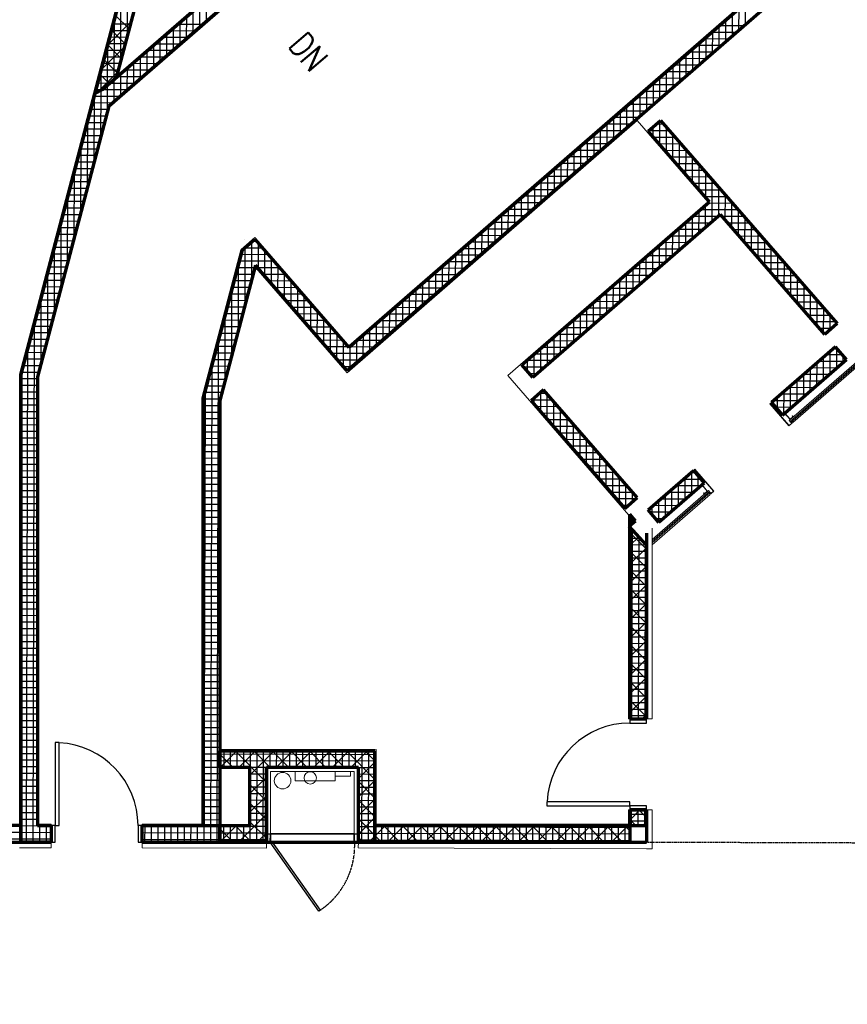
# Model space of a CAD drawing. Header units: millimetres. Extents: x 98667 to 994031, y -2704 to 533009.
# Tile 63 of 153: x 437308 to 447298, y 165040 to 176928. Entities that reach past the tile are written whole.
import ezdxf

# ---------------------------------------------------------------- set-up
doc = ezdxf.new("R2010")
doc.units = ezdxf.units.MM
for name, pattern in [('AP03000C0$0$HIDDENX2', [19.05, 12.7, -6.35]), ('AP03000E0$0$HIDDEN', [9.525, 6.35, -3.175]), ('AP03000E0$0$HIDDENX2', [19.05, 12.7, -6.35]), ('HIDDENX2', [19.05, 12.7, -6.35]), ('sp00000g0$0$CENTER', [50.8, 31.75, -6.35, 6.35, -6.35])]:
    doc.linetypes.add(name, pattern=pattern)
for name, color, linetype, lineweight in [('A-ANNO-TARG', 4, 'Continuous', 30), ('A-DOOR-FULL', 2, 'Continuous', 25), ('A-DOOR-HEAD', 3, 'Continuous', 35), ('A-ELEV-THIN', 1, 'Continuous', 15), ('A-FLOR-OVHD', 2, 'HIDDENX2', 25), ('A-WALL-EXTR', 6, 'Continuous', 0), ('A-WALL-FNSH', 1, 'Continuous', 15), ('A-WALL-FULL', 6, 'Continuous', 70), ('A-WALL-PATT', 5, 'Continuous', 15), ('AP03000E0$0$A-FLOR-EDGE', 1, 'AP03000E0$0$HIDDENX2', 15), ('AP03000E0$0$A-WALL-FNSH', 1, 'Continuous', 15)]:
    doc.layers.add(name, color=color, linetype=linetype, lineweight=lineweight)
for name, color, linetype in [('A-WALL-PATT-50', 5, 'Continuous'), ('AP03000C0$0$A-ANNO-DOOR', 4, 'Continuous'), ('sp00000g0$0$S-GRID', 1, 'sp00000g0$0$CENTER')]:
    doc.layers.add(name, color=color, linetype=linetype)
doc.layers.add('AP03000E0$0$A-Slab Edge Guide', color=55, linetype='Continuous', lineweight=15, plot=False)
doc.styles.add('SOM-TEXT', font='SIMPLEX.shx', dxfattribs={"width": 0.8})

# ---------------------------------------------------------------- blocks, each defined once
blk = doc.blocks.new('1200mm door')
at = {"layer": 'A-DOOR-FULL'}
for p, q in [((0, 1000), (-200, 1000)), ((-200, 1000), (-200, 950)), ((0, 950), (0, 1000)), ((-200, 950), (0, 950)), ((-1200, -1), (-1200, -50)), ((-200, -1), (-1200, -1)), ((-1200, -50), (-200, -50)), ((-200, -50), (-200, -1)), ((0, -50), (-200, -50)), ((-200, -50), (-200, -100)), ((-200, -100), (0, -100)), ((0, -100), (0, -50))]:
    blk.add_line(p, q, dxfattribs=at)
blk.add_ellipse((-200, -50), major_axis=(238, -971), ratio=1, start_param=2.901032, end_param=4.423198, dxfattribs=at)

msp = doc.modelspace()

# ---------------------------------------------------------------- linework, layer by layer
at = {"layer": 'A-DOOR-FULL', "color": 251}
for p, q in [((440286, 166999), (440286, 167099)), ((440286, 167099), (440336, 167099)), ((440336, 167099), (440336, 166999)), ((441347, 166999), (441347, 167099)), ((441347, 167099), (441397, 167099)), ((441397, 167099), (441397, 166999)), ((440336, 166999), (440286, 166999)), ((440332, 166999), (440348, 167009)), ((440332, 166999), (441351, 166999)), ((440918, 166166), (440332, 166999)), ((440348, 167009), (440934, 166176)), ((441397, 166999), (441347, 166999)), ((440934, 166176), (440918, 166166))]:
    msp.add_line(p, q, dxfattribs=at)
at = {"layer": 'A-DOOR-HEAD', "color": 251}
for p, q in [((440332, 166999), (440336, 167099)), ((440336, 167099), (441347, 167099)), ((441347, 167099), (441347, 166999)), ((441347, 166999), (440332, 166999))]:
    msp.add_line(p, q, dxfattribs=at)
at = {"layer": 'A-ELEV-THIN', "color": 251}
for p, q in [((441347, 167899), (440336, 167899)), ((440336, 167099), (440336, 167849)), ((441347, 167849), (440336, 167849)), ((441117, 167850, 0), (440633, 167850, 0)), ((440633, 167850, 0), (440633, 167738, 0)), ((440633, 167738, 0), (441117, 167738, 0)), ((441117, 167738, 0), (441117, 167850, 0)), ((441117, 167849, 0), (441300, 167849, 0)), ((441300, 167796, 0), (441117, 167796, 0)), ((441300, 167849, 0), (441300, 167796, 0)), ((441347, 167099), (441347, 167849))]:
    msp.add_line(p, q, dxfattribs=at)
for centre, radius in [((440482, 167740, 0), 100), ((440816, 167773, 0), 74.8)]:
    msp.add_circle(centre, radius, dxfattribs=at)
at = {"layer": 'A-FLOR-OVHD', "color": 251}
msp.add_line((444875, 166999), (447874, 166990), dxfattribs=at)
at = {"layer": 'A-WALL-EXTR', "color": 251, "linetype": 'ByBlock'}
msp.add_line((441597, 167199), (441597, 166999, 0), dxfattribs=at)
at = {"layer": 'A-WALL-FNSH', "color": 251}
for p, q in [((437309, 172644), (441228, 187547)), ((441366, 187170), (438500, 176269)), ((438396, 175874), (444929, 181553)), ((438500, 176269), (441230, 178642)), ((447599, 178482), (441282, 172990)), ((437539, 172614), (438396, 175874)), ((441260, 172666), (444761, 175710)), ((444761, 175710), (445614, 174730)), ((445614, 174730), (443199, 172630)), ((446596, 172089, 0), (449479, 174596, 0)), ((446607, 172077, 0), (449504, 174596, 0)), ((446617, 172065, 0), (449528, 174596, 0)), ((446640, 172063, 0), (449552, 174596, 0)), ((440146, 174297), (439981, 174153)), ((441282, 172990), (440146, 174297)), ((439981, 174153), (439509, 172360)), ((440160, 173931), (439739, 172330)), ((440160, 173931), (441260, 172666)), ((437309, 167214), (437309, 172644)), ((437539, 167214), (437539, 172614)), ((443199, 172630), (444662, 170947)), ((439509, 172360), (439509, 167214)), ((439739, 172330), (439739, 168099)), ((446365, 172288), (446402, 172321)), ((446594, 172024), (446365, 172288)), ((446402, 172317), (446369, 172288)), ((446369, 172288), (446595, 172028)), ((446402, 172321), (446413, 172309)), ((446411, 172307), (446402, 172317)), ((446413, 172309), (446411, 172307)), ((446541, 172176), (446579, 172209)), ((446608, 172099), (446541, 172176)), ((446579, 172205), (446545, 172176)), ((446545, 172176), (446608, 172104)), ((446579, 172209), (446589, 172197)), ((446587, 172195), (446579, 172205)), ((446589, 172197), (446587, 172195)), ((446608, 172104), (446642, 172133)), ((446646, 172132), (446608, 172099)), ((446633, 172142), (446635, 172144)), ((446642, 172133), (446633, 172142)), ((446635, 172144), (446646, 172132)), ((446632, 172057), (446594, 172024)), ((446595, 172028), (446628, 172057)), ((446617, 172065), (446596, 172089)), ((446619, 172067), (446622, 172069)), ((446628, 172057), (446619, 172067)), ((446622, 172069), (446632, 172057)), ((446640, 172063), (446629, 172075)), ((445459, 171501), (445421, 171468)), ((445421, 171468), (445432, 171456)), ((445425, 171468), (445459, 171497)), ((445434, 171458), (445425, 171468)), ((445432, 171456), (445434, 171458)), ((445689, 171237), (445459, 171501)), ((445459, 171497), (445684, 171237)), ((445545, 171310), (445507, 171278)), ((445511, 171277), (445545, 171306)), ((445612, 171233), (445545, 171310)), ((445545, 171306), (445608, 171234)), ((445590, 171350), (445689, 171236)), ((444943, 170652, 0), (445624, 171244, 0)), ((444943, 170631, 0), (445634, 171232, 0)), ((444943, 170610, 0), (445645, 171220, 0)), ((444943, 170589, 0), (445643, 171197, 0)), ((445507, 171278), (445518, 171266)), ((445520, 171268), (445511, 171277)), ((445518, 171266), (445520, 171268)), ((445566, 171215), (445564, 171213)), ((445564, 171213), (445574, 171201)), ((445574, 171205), (445566, 171215)), ((445608, 171234), (445574, 171205)), ((445574, 171201), (445612, 171233)), ((445645, 171220), (445624, 171244)), ((445643, 171197), (445633, 171209)), ((445643, 171218), (445640, 171216)), ((445640, 171216), (445651, 171204)), ((445651, 171208), (445643, 171218)), ((445651, 171204), (445689, 171237)), ((445684, 171237), (445651, 171208)), ((437688, 167214), (437539, 167214)), ((437688, 167214, 0), (437688, 167199, 0)), ((439509, 167214), (438787, 167214)), ((438787, 167214), (438787, 167199))]:
    msp.add_line(p, q, dxfattribs=at)
at = {"layer": 'A-WALL-FNSH', "color": 251, "linetype": 'ByBlock'}
for p, q in [((444658, 170957, 0), (444658, 168486, 0)), ((444943, 168486), (444943, 170787)), ((444673, 168486), (444658, 168486, 0)), ((444873, 168486, 0), (444943, 168486, 0)), ((441610, 168117), (439739, 168114)), ((441612, 167214), (441610, 168117)), ((444673, 167386), (444658, 167386, 0)), ((444658, 167386, 0), (444658, 167214, 0)), ((444944, 167386), (444873, 167386)), ((444943, 166919), (444944, 167386)), ((444658, 167214, 0), (441612, 167214, 0)), ((437308, 166929, 0), (437687, 166929, 0)), ((437687, 166999), (437687, 166929, 0)), ((438787, 166999), (438787, 166929)), ((438787, 166929), (440286, 166925)), ((440286, 166925), (440286, 166999)), ((441397, 166999), (441396, 166929)), ((441396, 166929), (444873, 166919)), ((444873, 166919), (444943, 166919))]:
    msp.add_line(p, q, dxfattribs=at)
at = {"layer": 'A-WALL-FULL', "color": 251}
for p, q in [((441241, 187539, 0), (437324, 172642, 0)), ((441359, 187201, 0), (438473, 176226, 0)), ((438383, 175883, 0), (437524, 172616, 0)), ((438383, 175883, 0), (438440, 175932, 0)), ((440028, 174275, 0), (440028, 174275, 0)), ((439994, 174145, 0), (439524, 172358, 0)), ((440153, 173962, 0), (439724, 172332, 0)), ((437324, 172642, 0), (437324, 166999, 0)), ((437524, 172616, 0), (437524, 167199, 0)), ((439524, 172358, 0), (439524, 167199, 0)), ((439724, 172332, 0), (439724, 166999, 0)), ((444673, 170957, 0), (444673, 168486, 0)), ((444873, 170727, 0), (444873, 168486, 0)), ((444673, 168486, 0), (444873, 168486, 0)), ((441595, 168099, 0), (439724, 168099, 0)), ((441597, 167899, 0), (441595, 168099, 0)), ((440087, 167899, 0), (439724, 167899, 0)), ((440087, 167199), (440087, 167899)), ((441397, 167899, 0), (440287, 167899, 0)), ((440287, 166999), (440287, 167899)), ((441397, 167899), (440287, 167899)), ((441397, 166999), (441397, 167899)), ((441597, 167199), (441597, 167899)), ((444673, 167386, 0), (444873, 167386, 0)), ((444673, 167386, 0), (444673, 167199, 0)), ((444873, 167386, 0), (444873, 166999, 0)), ((437324, 167199, 0), (429448, 167199, 0)), ((437524, 167199, 0), (437687, 167199, 0)), ((438787, 167199, 0), (440087, 167199, 0)), ((441597, 167199, 0), (444673, 167199, 0)), ((429448, 166999, 0), (437687, 166999, 0)), ((438787, 166999, 0), (444873, 166999, 0))]:
    msp.add_line(p, q, dxfattribs=at)
at = {"layer": 'A-WALL-FULL', "color": 251, "linetype": 'ByBlock'}
for p, q in [((438216, 176036), (441241, 187539)), ((441359, 187201), (438473, 176226)), ((438309, 176083), (444950, 181856)), ((444930, 181574), (438440, 175932)), ((447902, 178460), (441261, 172687)), ((441281, 172969), (447620, 178480)), ((438473, 176226), (438309, 176083)), ((438216, 176036), (438309, 176083)), ((438309, 176083), (438216, 176036)), ((437324, 172642), (438216, 176036)), ((438383, 175883), (437524, 172616)), ((438440, 175932), (438383, 175883)), ((444894, 175580), (445045, 175711)), ((445045, 175711), (447177, 173259)), ((445635, 174728), (444894, 175580)), ((443371, 172760), (445635, 174728)), ((445766, 174577), (443502, 172609)), ((447026, 173128), (445766, 174577)), ((439994, 174145), (440145, 174276)), ((440145, 174276), (441281, 172969)), ((439524, 172358), (439994, 174145)), ((440153, 173962), (439724, 172332)), ((441261, 172687), (440153, 173962)), ((447177, 173259), (447026, 173128)), ((447157, 172977), (446384, 172304)), ((447289, 172825), (447157, 172977)), ((443502, 172609), (443371, 172760)), ((446515, 172153), (447289, 172825)), ((437324, 167199), (437324, 172642)), ((437524, 172616), (437524, 167199)), ((443633, 172458), (443482, 172327)), ((444762, 171160), (443633, 172458)), ((439524, 167199), (439524, 172358)), ((439724, 172332), (439724, 167199)), ((443482, 172327), (444611, 171028)), ((446384, 172304), (446515, 172153)), ((444893, 171009), (445440, 171484)), ((445440, 171484), (445571, 171333)), ((445571, 171333), (445024, 170858)), ((444611, 171028), (444762, 171160)), ((444742, 170878, 0), (444673, 170957, 0)), ((444673, 170957, 0), (444673, 168486, 0)), ((445024, 170858), (444893, 171009)), ((444667, 170812, 0), (444742, 170878, 0)), ((444873, 170585, 0), (444667, 170812, 0)), ((444873, 168486, 0), (444873, 170585, 0)), ((444673, 168486, 0), (444873, 168486, 0)), ((439724, 168099), (441595, 168099)), ((439724, 167899), (439724, 168099)), ((441595, 168099), (441597, 167199)), ((440087, 167899), (439724, 167899)), ((440087, 167199), (440087, 167899)), ((440287, 167899), (440286, 166999)), ((441397, 167899), (440287, 167899)), ((441397, 166999), (441397, 167899)), ((444674, 167387, 0), (444673, 167199, 0)), ((444873, 167386, 0), (444674, 167387, 0)), ((444873, 167199, 0), (444873, 167386, 0)), ((437324, 166999), (437324, 167199)), ((437524, 167199), (437687, 167199)), ((437687, 167199), (437687, 166999)), ((438787, 166999), (438787, 167199)), ((438787, 167199), (439524, 167199)), ((439724, 167199), (439724, 166999)), ((439724, 166999), (439724, 167199)), ((439724, 167199), (440087, 167199)), ((441597, 167199), (441597, 166999)), ((441597, 166999, 0), (441597, 167199, 0)), ((441597, 167199, 0), (444673, 167199, 0)), ((444673, 167199, 0), (444873, 167199, 0)), ((444673, 167199, 0), (444673, 166999, 0)), ((437687, 166999), (437324, 166999)), ((439724, 166999), (438787, 166999)), ((440286, 166999), (439724, 166999)), ((441597, 166999), (441397, 166999)), ((444673, 166999, 0), (441597, 166999, 0))]:
    msp.add_line(p, q, dxfattribs=at)
at = {"layer": 'A-WALL-PATT', "color": 251, "linetype": 'Continuous'}
for p, q in [((439483, 176838), (439483, 177104)), ((445991, 176799), (445992, 177065)), ((438371, 176625), (438651, 176903)), ((438628, 176816), (438465, 176980)), ((439323, 176700), (439324, 176966)), ((445832, 176660), (445833, 176926)), ((438581, 176638), (438418, 176802)), ((439164, 176562), (439165, 176827)), ((439519, 176870), (439215, 176871)), ((445673, 176522), (445674, 176788)), ((446053, 176852), (445749, 176853)), ((439005, 176423), (439006, 176689)), ((439337, 176712), (439033, 176713)), ((445514, 176384), (445515, 176650)), ((445871, 176694), (445567, 176695)), ((438292, 176321), (438572, 176600)), ((438535, 176460), (438371, 176624)), ((438846, 176285), (438847, 176551)), ((439155, 176554), (438851, 176555)), ((445689, 176536), (445385, 176537)), ((438488, 176282), (438324, 176446)), ((438687, 176147), (438688, 176412)), ((445355, 176245), (445355, 176511)), ((438244, 176050), (438492, 176297)), ((438973, 176396), (438669, 176397)), ((445196, 176107), (445196, 176373)), ((445507, 176378), (445202, 176379)), ((438391, 176154), (438277, 176268)), ((438791, 176237), (438487, 176238)), ((438528, 176008), (438528, 176274)), ((445325, 176219), (445020, 176220)), ((445036, 175969), (445037, 176235)), ((438262, 176059), (438231, 176090)), ((438609, 176079), (438303, 176080)), ((438368, 175828), (438369, 176136)), ((445143, 176061), (444838, 176062)), ((444877, 175830), (444878, 176096)), ((438208, 175217), (438210, 176012)), ((444718, 175692), (444719, 175958)), ((438427, 175921), (438186, 175922)), ((444559, 175554), (444560, 175820)), ((444961, 175903), (444656, 175904)), ((438351, 175762), (438145, 175763)), ((444779, 175745), (444474, 175746)), ((445035, 175418), (445036, 175703)), ((438310, 175604), (438103, 175604)), ((444597, 175586), (444292, 175587)), ((444400, 175415), (444401, 175681)), ((445155, 175585), (444900, 175586)), ((444241, 175277), (444241, 175543)), ((445193, 175236), (445194, 175540)), ((438048, 174607), (438050, 175402)), ((438268, 175445), (438061, 175446)), ((444082, 175139), (444082, 175405)), ((444415, 175428), (444110, 175429)), ((445293, 175426), (445028, 175427)), ((445351, 175054), (445352, 175358)), ((438226, 175287), (438020, 175287)), ((443922, 175000), (443923, 175266)), ((444232, 175270), (443928, 175271)), ((445432, 175267), (445166, 175267)), ((438185, 175128), (437978, 175128)), ((444050, 175112), (443746, 175113)), ((443763, 174862), (443764, 175128)), ((445570, 175108), (445304, 175108)), ((445510, 174872), (445510, 175176)), ((443604, 174724), (443605, 174990)), ((445667, 174491), (445669, 174994)), ((438143, 174969), (437936, 174970)), ((443868, 174953), (443564, 174954)), ((445708, 174948), (445443, 174949)), ((437887, 173997), (437889, 174792)), ((438101, 174811), (437894, 174811)), ((443686, 174795), (443382, 174796)), ((443445, 174585), (443446, 174851)), ((445847, 174789), (445581, 174790)), ((445826, 174508), (445827, 174812)), ((438059, 174652), (437853, 174653)), ((443504, 174637), (443200, 174638)), ((443286, 174447), (443287, 174713)), ((445985, 174630), (445524, 174631)), ((445984, 174326), (445985, 174630)), ((443127, 174309), (443128, 174575)), ((445508, 174353), (445509, 174619)), ((438018, 174493), (437811, 174494)), ((442968, 174170), (442968, 174436)), ((443322, 174479), (443018, 174480)), ((445645, 174472), (445342, 174473)), ((445349, 174215), (445350, 174480)), ((446123, 174471), (445858, 174472)), ((446143, 174144), (446143, 174448)), ((437976, 174335), (437769, 174335)), ((442809, 174032), (442809, 174298)), ((443140, 174320), (442836, 174321)), ((445463, 174314), (445159, 174315)), ((445190, 174076), (445191, 174342)), ((446262, 174312), (445996, 174313)), ((437727, 173387), (437729, 174182)), ((437934, 174176), (437728, 174177)), ((440237, 174170), (440024, 174170)), ((440109, 173796), (440110, 174246)), ((442649, 173894), (442650, 174160)), ((442958, 174162), (442654, 174163)), ((445281, 174156), (444977, 174157)), ((445031, 173938), (445032, 174204)), ((446400, 174153), (446134, 174153)), ((446301, 173962), (446302, 174266)), ((440268, 173829), (440269, 174133)), ((444872, 173800), (444872, 174065)), ((446459, 173780), (446460, 174084)), ((437893, 174017), (437686, 174018)), ((439949, 173186), (439951, 173981)), ((440375, 174011), (439959, 174012)), ((440426, 173647), (440427, 173951)), ((442776, 174004), (442472, 174005)), ((442490, 173755), (442491, 174021)), ((444713, 173661), (444713, 173927)), ((445099, 173998), (444795, 173998)), ((446538, 173994), (446273, 173994)), ((437851, 173859), (437644, 173859)), ((440124, 173853), (439917, 173853)), ((440514, 173851), (440248, 173852)), ((442594, 173846), (442290, 173847)), ((442331, 173617), (442332, 173883)), ((444917, 173839), (444613, 173840)), ((446677, 173834), (446411, 173835)), ((446617, 173598), (446618, 173902)), ((437809, 173700), (437602, 173701)), ((440082, 173694), (439876, 173694)), ((440652, 173692), (440386, 173693)), ((440584, 173465), (440585, 173769)), ((442412, 173687), (442108, 173688)), ((442172, 173479), (442173, 173745)), ((444735, 173681), (444431, 173682)), ((444553, 173523), (444554, 173789)), ((446776, 173416), (446776, 173720)), ((437566, 172777), (437569, 173572)), ((440743, 173283), (440744, 173587)), ((442013, 173340), (442014, 173607)), ((444394, 173385), (444395, 173650)), ((446815, 173675), (446549, 173676)), ((437767, 173542), (437561, 173542)), ((440041, 173535), (439834, 173536)), ((440790, 173533), (440525, 173534)), ((441854, 173202), (441854, 173468)), ((442230, 173529), (441926, 173530)), ((444235, 173246), (444236, 173512)), ((444553, 173523), (444249, 173524)), ((446953, 173516), (446688, 173517)), ((446934, 173234), (446935, 173538)), ((437726, 173383), (437519, 173383)), ((439788, 172576), (439790, 173371)), ((439999, 173377), (439792, 173377)), ((440929, 173374), (440663, 173375)), ((440901, 173101), (440902, 173405)), ((441695, 173064), (441695, 173330)), ((442048, 173371), (441744, 173372)), ((444371, 173365), (444067, 173365)), ((444076, 173108), (444077, 173374)), ((447092, 173357), (446826, 173358)), ((447092, 173186), (447093, 173356)), ((437684, 173224), (437477, 173225)), ((439957, 173218), (439750, 173219)), ((441067, 173215), (440801, 173216)), ((441059, 172919), (441060, 173223)), ((441866, 173213), (441562, 173214)), ((444189, 173206), (443885, 173207)), ((443917, 172970), (443918, 173235)), ((441535, 172925), (441536, 173192)), ((443758, 172831), (443758, 173097)), ((447107, 173198), (446964, 173199)), ((437642, 173066), (437436, 173066)), ((439915, 173059), (439709, 173060)), ((441205, 173056), (440940, 173057)), ((441217, 172737), (441218, 173041)), ((441376, 172787), (441377, 173053)), ((441684, 173054), (441380, 173055)), ((444007, 173048), (443703, 173049)), ((437392, 166999), (437408, 172961)), ((437601, 172907), (437394, 172908)), ((439874, 172901), (439667, 172901)), ((441502, 172896), (441078, 172897)), ((443825, 172890), (443521, 172891)), ((443599, 172693), (443599, 172959)), ((447241, 172880), (447047, 172881)), ((447091, 172654), (447092, 172920)), ((447250, 172792), (447250, 172870)), ((437559, 172748), (437352, 172749)), ((439614, 166999), (439630, 172760)), ((439832, 172742), (439625, 172743)), ((441320, 172738), (441216, 172738)), ((443643, 172732), (443395, 172732)), ((443440, 172680), (443440, 172820)), ((446932, 172516), (446933, 172782)), ((446773, 172378), (446773, 172643)), ((447169, 172722), (446865, 172723)), ((437524, 172590), (437324, 172590)), ((439790, 172583), (439584, 172584)), ((446614, 172239), (446614, 172505)), ((446987, 172564), (446683, 172564)), ((437524, 172431), (437324, 172431)), ((439749, 172425), (439542, 172425)), ((443671, 172414), (443583, 172414)), ((443597, 172194), (443598, 172427)), ((446805, 172405), (446501, 172406)), ((437524, 172272), (437324, 172273)), ((439724, 172266), (439524, 172267)), ((443810, 172255), (443544, 172256)), ((443755, 172012), (443756, 172316)), ((446455, 172222), (446455, 172367)), ((443914, 171830), (443915, 172134)), ((446623, 172247), (446433, 172248)), ((437524, 172113), (437324, 172114)), ((439724, 172107), (439524, 172108)), ((443948, 172096), (443682, 172096)), ((437524, 171955), (437324, 171955)), ((439724, 171949), (439524, 171949)), ((444086, 171937), (443821, 171937)), ((444072, 171648), (444073, 171952)), ((437524, 171796), (437324, 171796)), ((439724, 171790), (439524, 171790)), ((444225, 171777), (443959, 171778)), ((444230, 171466), (444231, 171770)), ((437524, 171637), (437324, 171638)), ((439724, 171631), (439524, 171632)), ((444363, 171618), (444097, 171619)), ((444388, 171284), (444389, 171588)), ((437524, 171478), (437324, 171479)), ((439724, 171472), (439524, 171473)), ((444501, 171459), (444236, 171460)), ((445464, 171457), (445408, 171457)), ((437524, 171320), (437324, 171320)), ((439724, 171314), (439524, 171314)), ((444640, 171300), (444374, 171301)), ((444547, 171102), (444548, 171406)), ((445341, 171133), (445341, 171398)), ((445500, 171271), (445500, 171415)), ((444705, 171111), (444706, 171224)), ((445181, 170994), (445182, 171260)), ((445530, 171298), (445226, 171298)), ((437524, 171161), (437324, 171161)), ((439724, 171155), (439524, 171155)), ((444740, 171141), (444512, 171142)), ((445022, 170860), (445023, 171122)), ((445348, 171139), (445044, 171140)), ((437524, 171002), (437324, 171003)), ((439724, 170996), (439524, 170997)), ((445166, 170981), (444916, 170982)), ((437524, 170843), (437324, 170844)), ((439724, 170837), (439524, 170838)), ((444673, 170802), (444675, 170803)), ((444873, 170536), (444673, 170737)), ((437524, 170685), (437324, 170685)), ((439724, 170679), (439524, 170679)), ((444673, 170578), (444782, 170686)), ((437524, 170526), (437324, 170526)), ((439724, 170520), (439524, 170520)), ((444673, 170354), (444873, 170553)), ((444873, 170311), (444673, 170512)), ((437524, 170367), (437324, 170368)), ((439724, 170361), (439524, 170362)), ((444673, 170130), (444873, 170329)), ((444873, 170086), (444673, 170287)), ((437524, 170208), (437324, 170209)), ((439724, 170202), (439524, 170203)), ((437524, 170050), (437324, 170050)), ((439724, 170044), (439524, 170044)), ((444673, 169906), (444873, 170105)), ((444873, 169861), (444673, 170062)), ((437524, 169891), (437324, 169891)), ((439724, 169885), (439524, 169885)), ((444673, 169682), (444873, 169881)), ((444873, 169636), (444673, 169837)), ((437524, 169732), (437324, 169733)), ((439724, 169726), (439524, 169727)), ((444673, 169459), (444873, 169657)), ((437524, 169573), (437324, 169574)), ((439724, 169567), (439524, 169568)), ((444873, 169411), (444673, 169612)), ((437524, 169415), (437324, 169415)), ((439724, 169409), (439524, 169409)), ((444673, 169235), (444873, 169434)), ((444873, 169186), (444673, 169387)), ((437524, 169256), (437324, 169256)), ((439724, 169250), (439524, 169250)), ((444673, 169011), (444873, 169210)), ((444873, 168960), (444673, 169162)), ((437524, 169097), (437324, 169098)), ((439724, 169091), (439524, 169092)), ((437524, 168938), (437324, 168939)), ((439724, 168932), (439524, 168933)), ((444673, 168787), (444873, 168986)), ((444873, 168735), (444673, 168936)), ((437524, 168780), (437324, 168780)), ((439724, 168774), (439524, 168774)), ((444673, 168563), (444873, 168762)), ((444873, 168510), (444673, 168711)), ((437524, 168621), (437324, 168621)), ((439724, 168615), (439524, 168615)), ((437524, 168462), (437324, 168463)), ((439724, 168456), (439524, 168457)), ((444821, 168486), (444873, 168538)), ((437524, 168303), (437324, 168304)), ((439724, 168297), (439524, 168298)), ((437524, 168145), (437324, 168145)), ((439724, 168139), (439524, 168139)), ((439728, 167899), (439929, 168099)), ((440287, 167719), (439909, 168099)), ((439953, 167899), (440154, 168099)), ((440087, 167808), (440379, 168099)), ((440332, 167899), (440133, 168099)), ((440556, 167899), (440357, 168099)), ((440403, 167899), (440604, 168099)), ((440780, 167899), (440581, 168099)), ((440628, 167899), (440829, 168099)), ((441004, 167899), (440805, 168099)), ((440853, 167899), (441055, 168099)), ((441228, 167899), (441029, 168099)), ((441079, 167899), (441280, 168099)), ((441596, 167754), (441253, 168099)), ((441304, 167899), (441505, 168099)), ((441595, 167979), (441476, 168099)), ((437524, 167986), (437324, 167986)), ((439724, 167980), (439524, 167980)), ((439884, 167899), (439724, 168060)), ((441397, 167767), (441595, 167965)), ((437524, 167827), (437324, 167828)), ((439724, 167821), (439524, 167822)), ((440087, 167584), (440287, 167783)), ((441397, 167543), (441596, 167741)), ((437524, 167668), (437324, 167669)), ((439724, 167662), (439524, 167663)), ((440286, 167494), (440087, 167695)), ((441596, 167528), (441397, 167729)), ((437524, 167510), (437324, 167510)), ((439724, 167504), (439524, 167504)), ((440087, 167360), (440287, 167559)), ((441397, 167319), (441596, 167518)), ((441597, 167303), (441397, 167503)), ((440286, 167269), (440087, 167470)), ((444673, 167265), (444795, 167386)), ((444873, 167295), (444782, 167386)), ((437524, 167351), (437324, 167351)), ((439724, 167345), (439524, 167345)), ((439948, 166999), (440286, 167335)), ((441397, 167096), (441597, 167294)), ((441597, 167077), (441397, 167278)), ((444745, 167199), (444673, 167271)), ((437324, 167193), (435173, 167199)), ((437687, 167192), (437324, 167193)), ((437550, 166999), (437551, 167199)), ((439724, 167186), (438787, 167189)), ((438820, 166999), (438821, 167199)), ((438979, 166999), (438980, 167199)), ((439138, 166999), (439138, 167199)), ((439297, 166999), (439297, 167199)), ((439455, 166999), (439456, 167199)), ((439724, 166999), (439924, 167199)), ((439884, 166999), (439724, 167159)), ((440108, 166999), (439909, 167199)), ((440286, 167044), (440087, 167245)), ((441597, 167071), (441725, 167199)), ((441899, 166999), (441700, 167199)), ((441750, 166999), (441951, 167199)), ((442123, 166999), (441924, 167199)), ((441975, 166999), (442176, 167199)), ((442346, 166999), (442148, 167199)), ((442200, 166999), (442401, 167199)), ((442570, 166999), (442371, 167199)), ((442425, 166999), (442626, 167199)), ((442794, 166999), (442595, 167199)), ((442650, 166999), (442851, 167199)), ((443018, 166999), (442819, 167199)), ((442875, 166999), (443076, 167199)), ((443242, 166999), (443043, 167199)), ((443101, 166999), (443301, 167199)), ((443466, 166999), (443267, 167199)), ((443326, 166999), (443527, 167199)), ((443689, 166999), (443491, 167199)), ((443551, 166999), (443752, 167199)), ((443913, 166999), (443715, 167199)), ((443776, 166999), (443977, 167199)), ((444137, 166999), (443939, 167199)), ((444001, 166999), (444202, 167199)), ((444361, 166999), (444163, 167199)), ((444226, 166999), (444427, 167199)), ((444585, 166999), (444386, 167199)), ((444452, 166999), (444652, 167199)), ((444673, 167136), (444610, 167199)), ((444831, 167199), (444873, 167240)), ((437324, 167034), (429448, 167056)), ((437687, 167033), (437324, 167034)), ((439724, 167027), (438787, 167030)), ((440174, 166999), (440286, 167111)), ((441451, 166999), (441397, 167053)), ((441524, 166999), (441597, 167071)), ((441675, 166999), (441597, 167077))]:
    msp.add_line(p, q, dxfattribs=at)
at = {"layer": 'A-WALL-PATT-50', "color": 251, "linetype": 'Continuous'}
for p, q in [((438609, 176743), (438611, 177538)), ((438529, 176438), (438531, 177233)), ((439562, 176908), (439563, 177173)), ((446071, 176868), (446071, 177134)), ((439403, 176769), (439404, 177035)), ((439483, 176838), (439483, 177104)), ((445991, 176799), (445992, 177065)), ((438449, 176205), (438451, 176928)), ((439244, 176631), (439245, 176897)), ((439323, 176700), (439324, 176966)), ((445832, 176660), (445833, 176926)), ((445912, 176730), (445912, 176996)), ((438622, 176794), (438416, 176794)), ((438643, 176873), (438437, 176873)), ((439428, 176791), (439124, 176792)), ((439164, 176562), (439165, 176827)), ((439519, 176870), (439215, 176871)), ((445962, 176773), (445658, 176774)), ((445673, 176522), (445674, 176788)), ((446053, 176852), (445749, 176853)), ((445752, 176591), (445753, 176857)), ((438602, 176714), (438395, 176715)), ((439005, 176423), (439006, 176689)), ((439337, 176712), (439033, 176713)), ((439085, 176493), (439085, 176758)), ((445514, 176384), (445515, 176650)), ((445871, 176694), (445567, 176695)), ((445593, 176453), (445594, 176719)), ((438560, 176556), (438353, 176556)), ((438369, 176136), (438371, 176622)), ((438581, 176635), (438374, 176635)), ((438846, 176285), (438847, 176551)), ((439155, 176554), (438851, 176555)), ((438926, 176354), (438926, 176620)), ((439246, 176633), (438942, 176634)), ((445689, 176536), (445385, 176537)), ((445434, 176315), (445435, 176581)), ((445780, 176615), (445476, 176616)), ((438539, 176476), (438332, 176477)), ((438687, 176147), (438688, 176412)), ((439064, 176475), (438760, 176476)), ((438766, 176216), (438767, 176482)), ((445275, 176176), (445276, 176442)), ((445598, 176457), (445294, 176458)), ((445355, 176245), (445355, 176511)), ((438290, 176073), (438290, 176317)), ((438497, 176318), (438291, 176318)), ((438518, 176397), (438312, 176398)), ((438882, 176317), (438578, 176317)), ((438607, 176078), (438608, 176343)), ((438973, 176396), (438669, 176397)), ((445416, 176299), (445111, 176299)), ((445116, 176038), (445117, 176304)), ((445196, 176107), (445196, 176373)), ((445507, 176378), (445202, 176379)), ((438476, 176238), (438270, 176239)), ((438448, 175939), (438449, 176205)), ((438791, 176237), (438487, 176238)), ((438528, 176008), (438528, 176274)), ((445325, 176219), (445020, 176220)), ((445036, 175969), (445037, 176235)), ((438303, 176080), (438228, 176080)), ((438396, 176159), (438249, 176160)), ((438288, 175522), (438290, 176073)), ((438609, 176079), (438303, 176080)), ((438368, 175828), (438369, 176136)), ((438700, 176158), (438396, 176159)), ((445143, 176061), (444838, 176062)), ((444877, 175830), (444878, 176096)), ((445234, 176140), (444929, 176141)), ((444957, 175900), (444958, 176166)), ((438518, 176000), (438207, 176001)), ((438208, 175217), (438210, 176012)), ((444718, 175692), (444719, 175958)), ((445052, 175982), (444747, 175983)), ((444798, 175761), (444798, 176027)), ((438372, 175842), (438166, 175842)), ((438427, 175921), (438186, 175922)), ((444559, 175554), (444560, 175820)), ((444870, 175824), (444565, 175825)), ((444639, 175623), (444639, 175889)), ((444961, 175903), (444656, 175904)), ((438128, 174912), (438130, 175707)), ((438351, 175762), (438145, 175763)), ((444779, 175745), (444474, 175746)), ((444479, 175485), (444480, 175751)), ((445035, 175418), (445036, 175703)), ((438310, 175604), (438103, 175604)), ((438330, 175683), (438124, 175684)), ((444597, 175586), (444292, 175587)), ((444320, 175346), (444321, 175612)), ((444688, 175666), (444383, 175666)), ((444400, 175415), (444401, 175681)), ((445155, 175585), (444900, 175586)), ((444956, 175509), (444956, 175634)), ((445086, 175664), (444991, 175665)), ((445114, 175327), (445115, 175631)), ((438289, 175524), (438082, 175525)), ((444161, 175208), (444162, 175474)), ((444506, 175507), (444201, 175508)), ((444241, 175277), (444241, 175543)), ((445224, 175505), (444959, 175506)), ((445193, 175236), (445194, 175540)), ((438247, 175366), (438040, 175366)), ((438048, 174607), (438050, 175402)), ((438268, 175445), (438061, 175446)), ((444324, 175349), (444019, 175350)), ((444082, 175139), (444082, 175405)), ((444415, 175428), (444110, 175429)), ((445293, 175426), (445028, 175427)), ((445363, 175346), (445097, 175347)), ((445272, 175145), (445273, 175449)), ((445351, 175054), (445352, 175358)), ((438226, 175287), (438020, 175287)), ((443922, 175000), (443923, 175266)), ((444232, 175270), (443928, 175271)), ((444002, 175070), (444003, 175336)), ((445432, 175267), (445166, 175267)), ((445430, 174963), (445431, 175267)), ((438185, 175128), (437978, 175128)), ((438205, 175207), (437999, 175208)), ((444050, 175112), (443746, 175113)), ((443763, 174862), (443764, 175128)), ((444141, 175191), (443837, 175192)), ((443843, 174931), (443844, 175197)), ((445501, 175187), (445235, 175188)), ((445570, 175108), (445304, 175108)), ((445510, 174872), (445510, 175176)), ((438164, 175049), (437957, 175049)), ((437967, 174302), (437970, 175097)), ((443604, 174724), (443605, 174990)), ((443959, 175033), (443655, 175033)), ((443684, 174793), (443685, 175059)), ((445639, 175028), (445374, 175029)), ((445589, 174781), (445590, 175085)), ((445667, 174491), (445669, 174994)), ((438122, 174890), (437915, 174890)), ((438143, 174969), (437936, 174970)), ((443777, 174874), (443473, 174875)), ((443525, 174655), (443525, 174921)), ((443868, 174953), (443564, 174954)), ((445708, 174948), (445443, 174949)), ((445778, 174869), (445512, 174870)), ((445747, 174561), (445748, 174903)), ((437887, 173997), (437889, 174792)), ((438101, 174811), (437894, 174811)), ((443366, 174516), (443366, 174782)), ((443686, 174795), (443382, 174796)), ((443445, 174585), (443446, 174851)), ((445847, 174789), (445581, 174790)), ((445826, 174508), (445827, 174812)), ((438059, 174652), (437853, 174653)), ((438080, 174731), (437874, 174732)), ((443504, 174637), (443200, 174638)), ((443206, 174378), (443207, 174644)), ((443286, 174447), (443287, 174713)), ((443595, 174716), (443291, 174717)), ((445985, 174630), (445524, 174631)), ((445588, 174422), (445588, 174688)), ((445916, 174710), (445615, 174711)), ((445905, 174417), (445906, 174721)), ((445984, 174326), (445985, 174630)), ((438039, 174573), (437832, 174573)), ((443413, 174558), (443109, 174559)), ((443127, 174309), (443128, 174575)), ((445429, 174284), (445429, 174549)), ((445736, 174551), (445433, 174552)), ((445508, 174353), (445509, 174619)), ((446054, 174551), (445788, 174551)), ((446063, 174235), (446064, 174539)), ((437997, 174414), (437790, 174415)), ((437807, 173692), (437809, 174487)), ((438018, 174493), (437811, 174494)), ((443231, 174400), (442927, 174400)), ((442968, 174170), (442968, 174436)), ((443322, 174479), (443018, 174480)), ((443047, 174240), (443048, 174506)), ((445554, 174393), (445251, 174394)), ((445269, 174146), (445270, 174411)), ((445645, 174472), (445342, 174473)), ((445349, 174215), (445350, 174480)), ((446123, 174471), (445858, 174472)), ((446192, 174391), (445927, 174392)), ((446143, 174144), (446143, 174448)), ((437976, 174335), (437769, 174335)), ((442809, 174032), (442809, 174298)), ((443140, 174320), (442836, 174321)), ((442888, 174101), (442889, 174367)), ((445110, 174007), (445111, 174273)), ((445463, 174314), (445159, 174315)), ((445190, 174076), (445191, 174342)), ((446262, 174312), (445996, 174313)), ((446222, 174053), (446223, 174357)), ((437727, 173387), (437729, 174182)), ((437934, 174176), (437728, 174177)), ((437955, 174255), (437748, 174256)), ((440237, 174170), (440024, 174170)), ((440029, 173491), (440031, 174177)), ((440109, 173796), (440110, 174246)), ((440168, 174249), (440115, 174249)), ((440189, 173920), (440190, 174224)), ((442649, 173894), (442650, 174160)), ((442958, 174162), (442654, 174163)), ((442729, 173963), (442730, 174229)), ((443049, 174241), (442745, 174242)), ((445281, 174156), (444977, 174157)), ((445031, 173938), (445032, 174204)), ((445372, 174235), (445068, 174236)), ((446331, 174232), (446065, 174233)), ((446400, 174153), (446134, 174153)), ((446301, 173962), (446302, 174266)), ((446380, 173871), (446381, 174175)), ((437913, 174097), (437707, 174097)), ((440306, 174090), (439980, 174091)), ((440268, 173829), (440269, 174133)), ((440347, 173738), (440348, 174042)), ((442867, 174083), (442563, 174084)), ((442570, 173825), (442571, 174091)), ((444872, 173800), (444872, 174065)), ((445190, 174077), (444886, 174078)), ((444951, 173869), (444952, 174134)), ((446469, 174073), (446203, 174074)), ((446459, 173780), (446460, 174084)), ((437872, 173938), (437665, 173939)), ((437893, 174017), (437686, 174018)), ((440145, 173932), (439938, 173932)), ((439949, 173186), (439951, 173981)), ((440375, 174011), (439959, 174012)), ((440445, 173931), (440179, 173932)), ((440426, 173647), (440427, 173951)), ((442685, 173925), (442381, 173926)), ((442411, 173686), (442411, 173952)), ((442776, 174004), (442472, 174005)), ((442490, 173755), (442491, 174021)), ((445008, 173918), (444704, 173919)), ((444713, 173661), (444713, 173927)), ((444792, 173731), (444793, 173996)), ((445099, 173998), (444795, 173998)), ((446538, 173994), (446273, 173994)), ((446538, 173689), (446539, 173993)), ((437851, 173859), (437644, 173859)), ((437647, 173082), (437649, 173877)), ((440124, 173853), (439917, 173853)), ((440514, 173851), (440248, 173852)), ((440505, 173556), (440506, 173860)), ((442252, 173548), (442252, 173814)), ((442594, 173846), (442290, 173847)), ((442331, 173617), (442332, 173883)), ((444917, 173839), (444613, 173840)), ((444633, 173592), (444634, 173858)), ((446607, 173914), (446342, 173915)), ((446677, 173834), (446411, 173835)), ((446617, 173598), (446618, 173902)), ((446696, 173507), (446697, 173811)), ((437809, 173700), (437602, 173701)), ((437830, 173779), (437623, 173780)), ((440082, 173694), (439876, 173694)), ((440103, 173773), (439896, 173774)), ((440583, 173772), (440317, 173773)), ((440652, 173692), (440386, 173693)), ((440584, 173465), (440585, 173769)), ((440664, 173374), (440664, 173678)), ((442412, 173687), (442108, 173688)), ((442172, 173479), (442173, 173745)), ((442503, 173767), (442199, 173767)), ((444735, 173681), (444431, 173682)), ((444474, 173454), (444475, 173719)), ((444826, 173760), (444522, 173761)), ((444553, 173523), (444554, 173789)), ((446746, 173755), (446480, 173756)), ((446776, 173416), (446776, 173720)), ((437566, 172777), (437569, 173572)), ((437788, 173621), (437582, 173621)), ((440061, 173615), (439855, 173615)), ((439868, 172881), (439871, 173676)), ((440721, 173613), (440456, 173613)), ((440743, 173283), (440744, 173587)), ((442013, 173340), (442014, 173607)), ((442321, 173608), (442017, 173609)), ((442092, 173410), (442093, 173676)), ((444315, 173316), (444315, 173581)), ((444644, 173602), (444340, 173603)), ((444394, 173385), (444395, 173650)), ((446815, 173675), (446549, 173676)), ((446884, 173596), (446618, 173597)), ((446855, 173325), (446856, 173629)), ((437747, 173462), (437540, 173463)), ((437767, 173542), (437561, 173542)), ((440020, 173456), (439813, 173457)), ((440041, 173535), (439834, 173536)), ((440790, 173533), (440525, 173534)), ((440860, 173454), (440594, 173454)), ((440822, 173192), (440823, 173496)), ((442139, 173450), (441835, 173451)), ((441854, 173202), (441854, 173468)), ((442230, 173529), (441926, 173530)), ((441933, 173271), (441934, 173537)), ((444156, 173177), (444156, 173443)), ((444462, 173444), (444158, 173445)), ((444235, 173246), (444236, 173512)), ((444553, 173523), (444249, 173524)), ((446953, 173516), (446688, 173517)), ((446934, 173234), (446935, 173538)), ((447013, 173143), (447014, 173447)), ((437726, 173383), (437519, 173383)), ((439788, 172576), (439790, 173371)), ((439999, 173377), (439792, 173377)), ((440929, 173374), (440663, 173375)), ((440901, 173101), (440902, 173405)), ((441695, 173064), (441695, 173330)), ((442048, 173371), (441744, 173372)), ((441774, 173133), (441775, 173399)), ((444371, 173365), (444067, 173365)), ((444076, 173108), (444077, 173374)), ((447022, 173437), (446757, 173437)), ((447092, 173357), (446826, 173358)), ((447092, 173186), (447093, 173356)), ((437471, 166999), (437488, 173266)), ((437684, 173224), (437477, 173225)), ((437705, 173304), (437498, 173304)), ((439957, 173218), (439750, 173219)), ((439978, 173297), (439771, 173298)), ((440998, 173294), (440732, 173295)), ((441067, 173215), (440801, 173216)), ((440980, 173010), (440981, 173314)), ((441059, 172919), (441060, 173223)), ((441866, 173213), (441562, 173214)), ((441615, 172995), (441616, 173261)), ((441957, 173292), (441653, 173293)), ((444189, 173206), (443885, 173207)), ((443917, 172970), (443918, 173235)), ((444280, 173285), (443976, 173286)), ((443996, 173039), (443997, 173305)), ((447161, 173278), (446895, 173278)), ((447172, 173255), (447172, 173265)), ((437663, 173145), (437456, 173146)), ((439936, 173139), (439730, 173139)), ((441136, 173135), (440871, 173136)), ((441138, 172828), (441139, 173132)), ((441456, 172856), (441457, 173122)), ((441775, 173134), (441471, 173134)), ((441535, 172925), (441536, 173192)), ((443758, 172831), (443758, 173097)), ((444098, 173127), (443794, 173128)), ((443837, 172901), (443838, 173166)), ((447107, 173198), (446964, 173199)), ((437621, 172986), (437415, 172987)), ((437642, 173066), (437436, 173066)), ((439895, 172980), (439688, 172981)), ((439694, 166999), (439710, 173066)), ((439915, 173059), (439709, 173060)), ((441205, 173056), (440940, 173057)), ((441275, 172976), (441009, 172977)), ((441217, 172737), (441218, 173041)), ((441593, 172975), (441289, 172976)), ((441297, 172718), (441298, 172984)), ((441376, 172787), (441377, 173053)), ((441684, 173054), (441380, 173055)), ((443916, 172969), (443612, 172970)), ((443678, 172762), (443679, 173028)), ((444007, 173048), (443703, 173049)), ((437392, 166999), (437408, 172961)), ((437601, 172907), (437394, 172908)), ((439874, 172901), (439667, 172901)), ((441502, 172896), (441078, 172897)), ((443519, 172624), (443520, 172890)), ((443825, 172890), (443521, 172891)), ((443599, 172693), (443599, 172959)), ((447011, 172585), (447012, 172851)), ((447241, 172880), (447047, 172881)), ((447091, 172654), (447092, 172920)), ((447172, 172960), (447138, 172960)), ((447171, 172723), (447171, 172961)), ((447250, 172792), (447250, 172870)), ((437559, 172748), (437352, 172749)), ((437580, 172828), (437373, 172828)), ((439614, 166999), (439630, 172760)), ((439832, 172742), (439625, 172743)), ((439853, 172821), (439646, 172822)), ((441411, 172817), (441147, 172818)), ((441320, 172738), (441216, 172738)), ((443643, 172732), (443395, 172732)), ((443734, 172811), (443430, 172812)), ((443440, 172680), (443440, 172820)), ((446932, 172516), (446933, 172782)), ((447261, 172801), (446956, 172802)), ((437324, 171317), (437328, 172656)), ((437538, 172669), (437331, 172670)), ((439811, 172663), (439604, 172663)), ((443552, 172652), (443464, 172653)), ((446773, 172378), (446773, 172643)), ((447078, 172643), (446774, 172644)), ((446852, 172447), (446853, 172713)), ((447169, 172722), (446865, 172723)), ((437524, 172590), (437324, 172590)), ((437524, 172510), (437324, 172511)), ((439769, 172504), (439563, 172505)), ((439790, 172583), (439584, 172584)), ((446614, 172239), (446614, 172505)), ((446987, 172564), (446683, 172564)), ((446693, 172308), (446694, 172574)), ((437524, 172431), (437324, 172431)), ((439535, 166999), (439550, 172455)), ((439749, 172425), (439542, 172425)), ((443671, 172414), (443583, 172414)), ((443597, 172194), (443598, 172427)), ((443676, 172103), (443677, 172407)), ((446805, 172405), (446501, 172406)), ((446534, 172170), (446535, 172436)), ((446896, 172484), (446592, 172485)), ((437524, 172352), (437324, 172352)), ((437524, 172272), (437324, 172273)), ((439728, 172345), (439524, 172346)), ((439724, 172266), (439524, 172267)), ((443741, 172334), (443492, 172335)), ((443518, 172285), (443518, 172358)), ((443810, 172255), (443544, 172256)), ((443755, 172012), (443756, 172316)), ((446714, 172326), (446410, 172327)), ((446455, 172222), (446455, 172367)), ((437524, 172193), (437324, 172193)), ((439724, 172187), (439524, 172187)), ((443879, 172175), (443613, 172176)), ((443835, 171921), (443835, 172225)), ((443914, 171830), (443915, 172134)), ((446623, 172247), (446433, 172248)), ((446531, 172168), (446502, 172168)), ((437524, 172113), (437324, 172114)), ((437524, 172034), (437324, 172035)), ((439724, 172107), (439524, 172108)), ((439724, 172028), (439524, 172029)), ((443948, 172096), (443682, 172096)), ((444017, 172016), (443752, 172017)), ((443993, 171739), (443994, 172043)), ((437524, 171955), (437324, 171955)), ((439724, 171949), (439524, 171949)), ((444086, 171937), (443821, 171937)), ((444072, 171648), (444073, 171952)), ((437524, 171875), (437324, 171876)), ((437524, 171796), (437324, 171796)), ((439724, 171869), (439524, 171870)), ((439724, 171790), (439524, 171790)), ((444156, 171857), (443890, 171858)), ((444225, 171777), (443959, 171778)), ((444151, 171557), (444152, 171861)), ((437524, 171717), (437324, 171717)), ((439724, 171711), (439524, 171711)), ((444294, 171698), (444028, 171699)), ((444230, 171466), (444231, 171770)), ((444309, 171375), (444310, 171679)), ((437524, 171637), (437324, 171638)), ((437524, 171558), (437324, 171558)), ((439724, 171631), (439524, 171632)), ((439724, 171552), (439524, 171552)), ((444363, 171618), (444097, 171619)), ((444432, 171539), (444167, 171540)), ((444388, 171284), (444389, 171588)), ((437524, 171478), (437324, 171479)), ((439724, 171472), (439524, 171473)), ((444501, 171459), (444236, 171460)), ((444468, 171193), (444468, 171497)), ((445464, 171457), (445408, 171457)), ((445420, 171202), (445421, 171468)), ((437524, 171399), (437324, 171400)), ((437524, 171320), (437324, 171320)), ((439724, 171393), (439524, 171394)), ((439724, 171314), (439524, 171314)), ((444571, 171380), (444305, 171380)), ((444640, 171300), (444374, 171301)), ((444547, 171102), (444548, 171406)), ((444626, 171042), (444627, 171315)), ((445261, 171064), (445262, 171329)), ((445533, 171377), (445317, 171378)), ((445341, 171133), (445341, 171398)), ((445500, 171271), (445500, 171415)), ((437524, 171240), (437324, 171241)), ((439724, 171234), (439524, 171235)), ((444709, 171221), (444443, 171221)), ((444705, 171111), (444706, 171224)), ((445102, 170925), (445103, 171191)), ((445439, 171218), (445135, 171219)), ((445181, 170994), (445182, 171260)), ((445530, 171298), (445226, 171298)), ((437524, 171161), (437324, 171161)), ((437524, 171082), (437324, 171082)), ((439724, 171155), (439524, 171155)), ((439724, 171075), (439524, 171076)), ((444740, 171141), (444512, 171142)), ((445022, 170860), (445023, 171122)), ((445348, 171139), (445044, 171140)), ((437524, 171002), (437324, 171003)), ((439724, 170996), (439524, 170997)), ((444649, 171062), (444582, 171062)), ((445166, 170981), (444916, 170982)), ((444943, 170951), (444943, 171053)), ((445257, 171060), (444953, 171061)), ((437524, 170923), (437324, 170923)), ((437524, 170843), (437324, 170844)), ((439724, 170917), (439524, 170917)), ((439724, 170837), (439524, 170838)), ((444720, 170903), (444673, 170903)), ((444705, 170845), (444705, 170920)), ((445075, 170902), (444986, 170902)), ((437524, 170764), (437324, 170765)), ((439724, 170758), (439524, 170759)), ((444680, 170824), (444673, 170824)), ((444728, 170744), (444673, 170744)), ((444698, 168486), (444705, 170770)), ((437524, 170685), (437324, 170685)), ((437524, 170605), (437324, 170606)), ((439724, 170679), (439524, 170679)), ((439724, 170599), (439524, 170600)), ((444801, 170665), (444673, 170665)), ((444778, 168486), (444784, 170684)), ((444857, 168486), (444863, 170597)), ((437524, 170526), (437324, 170526)), ((439724, 170520), (439524, 170520)), ((444873, 170585), (444673, 170586)), ((444873, 170506), (444673, 170506)), ((437524, 170447), (437324, 170447)), ((437524, 170367), (437324, 170368)), ((439724, 170440), (439524, 170441)), ((439724, 170361), (439524, 170362)), ((444873, 170426), (444673, 170427)), ((437524, 170288), (437324, 170288)), ((439724, 170282), (439524, 170282)), ((444873, 170347), (444673, 170347)), ((444873, 170268), (444673, 170268)), ((437524, 170208), (437324, 170209)), ((437524, 170129), (437324, 170130)), ((439724, 170202), (439524, 170203)), ((439724, 170123), (439524, 170124)), ((444873, 170188), (444673, 170189)), ((437524, 170050), (437324, 170050)), ((439724, 170044), (439524, 170044)), ((444873, 170109), (444673, 170109)), ((444873, 170029), (444673, 170030)), ((437524, 169970), (437324, 169971)), ((437524, 169891), (437324, 169891)), ((439724, 169964), (439524, 169965)), ((439724, 169885), (439524, 169885)), ((444873, 169950), (444673, 169951)), ((437524, 169812), (437324, 169812)), ((439724, 169805), (439524, 169806)), ((444873, 169871), (444673, 169871)), ((444873, 169791), (444673, 169792)), ((437524, 169732), (437324, 169733)), ((437524, 169653), (437324, 169653)), ((439724, 169726), (439524, 169727)), ((439724, 169647), (439524, 169647)), ((444873, 169712), (444673, 169712)), ((437524, 169573), (437324, 169574)), ((439724, 169567), (439524, 169568)), ((444873, 169633), (444673, 169633)), ((444873, 169553), (444673, 169554)), ((437524, 169494), (437324, 169495)), ((437524, 169415), (437324, 169415)), ((439724, 169488), (439524, 169489)), ((439724, 169409), (439524, 169409)), ((444873, 169474), (444673, 169474)), ((437524, 169335), (437324, 169336)), ((439724, 169329), (439524, 169330)), ((444873, 169394), (444673, 169395)), ((444873, 169315), (444673, 169316)), ((437524, 169256), (437324, 169256)), ((437524, 169177), (437324, 169177)), ((439724, 169250), (439524, 169250)), ((439724, 169170), (439524, 169171)), ((444873, 169236), (444673, 169236)), ((437524, 169097), (437324, 169098)), ((439724, 169091), (439524, 169092)), ((444873, 169156), (444673, 169157)), ((444873, 169077), (444673, 169077)), ((437524, 169018), (437324, 169018)), ((437524, 168938), (437324, 168939)), ((439724, 169012), (439524, 169012)), ((439724, 168932), (439524, 168933)), ((444873, 168998), (444673, 168998)), ((437524, 168859), (437324, 168860)), ((439724, 168853), (439524, 168854)), ((444873, 168918), (444673, 168919)), ((444873, 168839), (444673, 168839)), ((437524, 168780), (437324, 168780)), ((437524, 168700), (437324, 168701)), ((439724, 168774), (439524, 168774)), ((439724, 168694), (439524, 168695)), ((444873, 168759), (444673, 168760)), ((437524, 168621), (437324, 168621)), ((439724, 168615), (439524, 168615)), ((444873, 168680), (444673, 168681)), ((444873, 168601), (444673, 168601)), ((437524, 168542), (437324, 168542)), ((437524, 168462), (437324, 168463)), ((439724, 168535), (439524, 168536)), ((439724, 168456), (439524, 168457)), ((444873, 168521), (444673, 168522)), ((437524, 168383), (437324, 168383)), ((439724, 168377), (439524, 168377)), ((437524, 168303), (437324, 168304)), ((437524, 168224), (437324, 168225)), ((439724, 168297), (439524, 168298)), ((439724, 168218), (439524, 168219)), ((437524, 168145), (437324, 168145)), ((439724, 168139), (439524, 168139)), ((439775, 167899), (439776, 168099)), ((439855, 167899), (439855, 168099)), ((439934, 167899), (439935, 168099)), ((440013, 167899), (440014, 168099)), ((440090, 166999), (440093, 168099)), ((440170, 166999), (440173, 168099)), ((440249, 166999), (440252, 168099)), ((440331, 167899), (440332, 168099)), ((440410, 167899), (440411, 168099)), ((440490, 167899), (440490, 168099)), ((440569, 167899), (440570, 168099)), ((440648, 167899), (440649, 168099)), ((440728, 167899), (440728, 168099)), ((440807, 167899), (440808, 168099)), ((440887, 167899), (440887, 168099)), ((440966, 167899), (440967, 168099)), ((441045, 167899), (441046, 168099)), ((441125, 167899), (441125, 168099)), ((441204, 167899), (441205, 168099)), ((441284, 167899), (441284, 168099)), ((441363, 167899), (441363, 168099)), ((441440, 166999), (441443, 168099)), ((441519, 166999), (441522, 168099)), ((437524, 168065), (437324, 168066)), ((437524, 167986), (437324, 167986)), ((439724, 168059), (439524, 168060)), ((439724, 167980), (439524, 167980)), ((441595, 168054), (439724, 168059)), ((441595, 167975), (439724, 167980)), ((437524, 167907), (437324, 167907)), ((439724, 167900), (439524, 167901)), ((440394, 167899), (439724, 167900)), ((441595, 167895), (441397, 167896)), ((437524, 167827), (437324, 167828)), ((437524, 167748), (437324, 167748)), ((439724, 167821), (439524, 167822)), ((439724, 167742), (439524, 167742)), ((440287, 167820), (440087, 167820)), ((440287, 167740), (440087, 167741)), ((441596, 167816), (441397, 167817)), ((441596, 167737), (441397, 167737)), ((437524, 167668), (437324, 167669)), ((439724, 167662), (439524, 167663)), ((440287, 167661), (440087, 167661)), ((441596, 167657), (441397, 167658)), ((437524, 167589), (437324, 167590)), ((437524, 167510), (437324, 167510)), ((439724, 167583), (439524, 167584)), ((439724, 167504), (439524, 167504)), ((440287, 167581), (440087, 167582)), ((440286, 167502), (440087, 167503)), ((441596, 167578), (441397, 167578)), ((441596, 167498), (441397, 167499)), ((437524, 167430), (437324, 167431)), ((439724, 167424), (439524, 167425)), ((440286, 167423), (440087, 167423)), ((441596, 167419), (441397, 167420)), ((444695, 167199), (444695, 167387)), ((444774, 167199), (444775, 167386)), ((444853, 167199), (444854, 167386)), ((437524, 167351), (437324, 167351)), ((437524, 167272), (437324, 167272)), ((439724, 167345), (439524, 167345)), ((439724, 167265), (439524, 167266)), ((440286, 167343), (440087, 167344)), ((440286, 167264), (440087, 167264)), ((441596, 167340), (441397, 167340)), ((441597, 167260), (441397, 167261)), ((444873, 167331), (444674, 167331)), ((437324, 167193), (435173, 167199)), ((437312, 166999), (437313, 167199)), ((437687, 167192), (437324, 167193)), ((437550, 166999), (437551, 167199)), ((437630, 166999), (437630, 167199)), ((439724, 167186), (438787, 167189)), ((438820, 166999), (438821, 167199)), ((438900, 166999), (438900, 167199)), ((438979, 166999), (438980, 167199)), ((439059, 166999), (439059, 167199)), ((439138, 166999), (439138, 167199)), ((439217, 166999), (439218, 167199)), ((439297, 166999), (439297, 167199)), ((439376, 166999), (439377, 167199)), ((439455, 166999), (439456, 167199)), ((440286, 167185), (439724, 167186)), ((439773, 166999), (439773, 167199)), ((439852, 166999), (439853, 167199)), ((439932, 166999), (439932, 167199)), ((440011, 166999), (440012, 167199)), ((441597, 167181), (441397, 167181)), ((444673, 167172), (441597, 167181)), ((441599, 166999), (441599, 167199)), ((441678, 166999), (441678, 167199)), ((441757, 166999), (441758, 167199)), ((441837, 166999), (441837, 167199)), ((441916, 166999), (441917, 167199)), ((441995, 166999), (441996, 167199)), ((442075, 166999), (442075, 167199)), ((442154, 166999), (442155, 167199)), ((442234, 166999), (442234, 167199)), ((442313, 166999), (442313, 167199)), ((442392, 166999), (442393, 167199)), ((442472, 166999), (442472, 167199)), ((442551, 166999), (442552, 167199)), ((442630, 166999), (442631, 167199)), ((442710, 166999), (442710, 167199)), ((442789, 166999), (442790, 167199)), ((442869, 166999), (442869, 167199)), ((442948, 166999), (442948, 167199)), ((443027, 166999), (443028, 167199)), ((443107, 166999), (443107, 167199)), ((443186, 166999), (443187, 167199)), ((443265, 166999), (443266, 167199)), ((443345, 166999), (443345, 167199)), ((443424, 166999), (443425, 167199)), ((443504, 166999), (443504, 167199)), ((443583, 166999), (443583, 167199)), ((443662, 166999), (443663, 167199)), ((443742, 166999), (443742, 167199)), ((443821, 166999), (443822, 167199)), ((443900, 166999), (443901, 167199)), ((443980, 166999), (443980, 167199)), ((444059, 166999), (444060, 167199)), ((444139, 166999), (444139, 167199)), ((444218, 166999), (444218, 167199)), ((444297, 166999), (444298, 167199)), ((444377, 166999), (444377, 167199)), ((444456, 166999), (444457, 167199)), ((444535, 166999), (444536, 167199)), ((444615, 166999), (444615, 167199)), ((444873, 167251), (444673, 167252)), ((437324, 167113), (429448, 167135)), ((437324, 167034), (429448, 167056)), ((437687, 167112), (437324, 167113)), ((437687, 167033), (437324, 167034)), ((439724, 167107), (438787, 167109)), ((439724, 167027), (438787, 167030)), ((440286, 167105), (439724, 167107)), ((440286, 167026), (439724, 167027)), ((441597, 167102), (441397, 167102)), ((441597, 167022), (441397, 167023)), ((444673, 167093), (441597, 167102)), ((444673, 167014), (441597, 167022))]:
    msp.add_line(p, q, dxfattribs=at)
at = {"layer": 'AP03000C0$0$A-ANNO-DOOR', "color": 251, "linetype": 'AP03000C0$0$HIDDENX2', "ltscale": 0.2}
msp.add_arc((440414, 166956), 938, 303.0826, 2.578, dxfattribs=at)
at = {"layer": 'AP03000E0$0$A-FLOR-EDGE', "color": 251, "linetype": 'AP03000E0$0$HIDDEN'}
msp.add_arc((441331, 170536), 26267, 269.9967, 0.0004, dxfattribs=at)
at = {"layer": 'AP03000E0$0$A-Slab Edge Guide', "color": 251, "linetype": 'AP03000E0$0$HIDDEN'}
msp.add_arc((441331, 170536), 25517, 269.9967, 0.0005, dxfattribs=at)
at = {"layer": 'AP03000E0$0$A-WALL-FNSH', "color": 251, "linetype": 'AP03000E0$0$HIDDEN'}
for radius in [26124, 26119]:
    msp.add_arc((441329, 170537), radius, 270.0043, 359.9987, dxfattribs=at)
at = {"layer": 'sp00000g0$0$S-GRID', "color": 251}
msp.add_arc((441329, 170537), 25519, 270, 359.9987, dxfattribs=at)

# ---------------------------------------------------------------- block references
at = {"color": 251}
for p, rotation in [((444873, 167486), 0.001550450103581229), ((437787, 166999), 270.0000341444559)]:
    msp.add_blockref('1200mm door', p, dxfattribs=dict(at, rotation=rotation))

# ---------------------------------------------------------------- texts
at = {"layer": 'A-ANNO-TARG', "color": 251, "style": 'SOM-TEXT', "width": 0.8}
msp.add_text('DN', height=300, rotation=310.4192, dxfattribs=at).set_placement((440537, 176610, 0))

doc.saveas('drawing.dxf')
